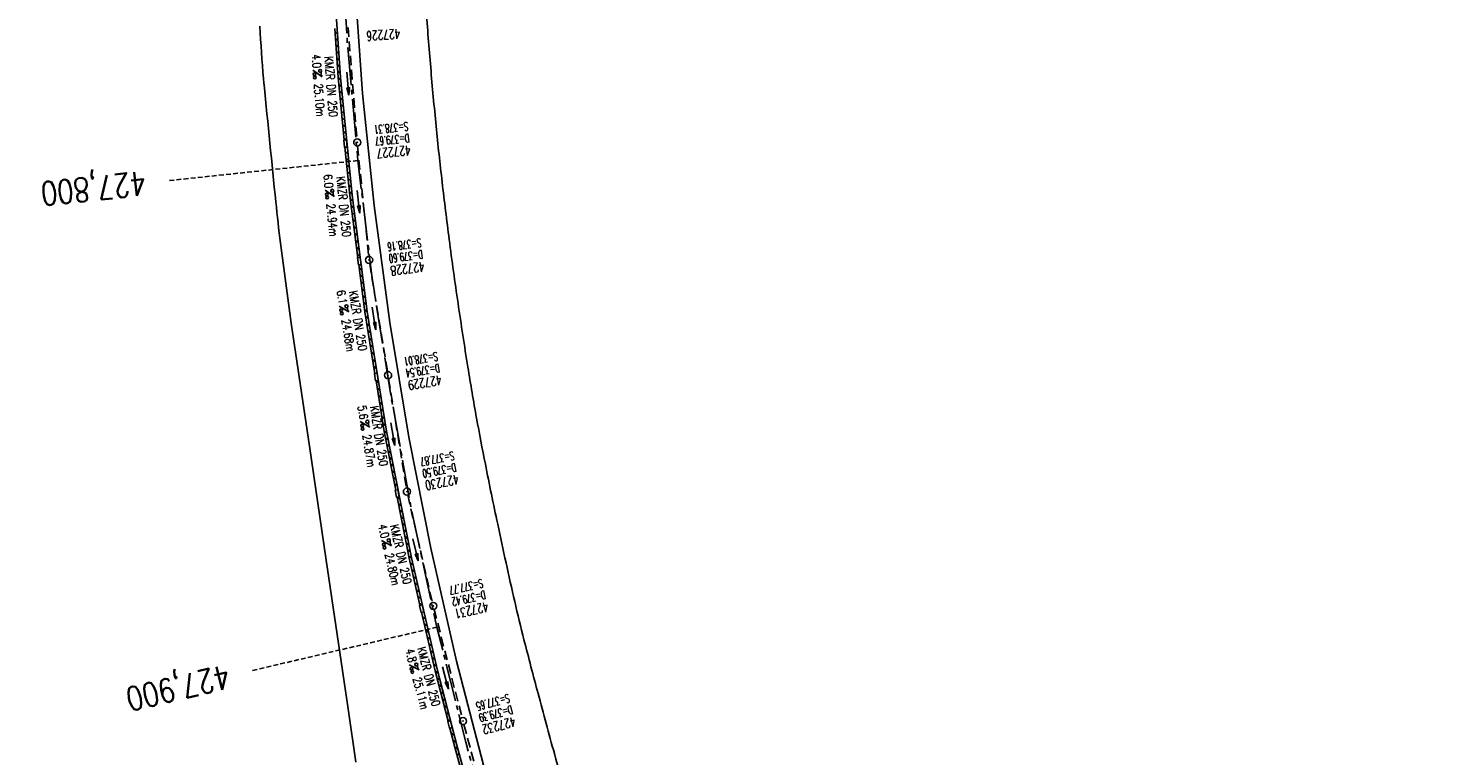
# Model space of a CAD drawing. Extents: x 450316 to 454644, y 428795 to 436505.
# Tile 18 of 256: x 452809 to 453108, y 430244 to 430398. Entities that reach past the tile are written whole.
import ezdxf
from ezdxf.enums import TextEntityAlignment as Align

# ---------------------------------------------------------------- set-up
doc = ezdxf.new("R2010")
doc.units = 0
doc.header["$LTSCALE"] = 2
doc.header["$MEASUREMENT"] = 0
for name, pattern in [('ACHSE', [5.5, 4, -0.5, 0.5, -0.5]), ('GESTRICH-X2', [1.5, 1, -0.5]), ('GESTRICHELT', [0.75, 0.5, -0.25])]:
    doc.linetypes.add(name, pattern=pattern)
doc.layers.get('0').update_dxf_attribs({"linetype": 'CONTINUOUS'})
for name, color, linetype in [('ACHSETOP', 1, 'ACHSE'), ('FBR', 8, 'CONTINUOUS'), ('HEKTOM', 1, 'GESTRICHELT'), ('KANAL', 7, 'GESTRICH-X2'), ('PFEIL', 7, 'CONTINUOUS'), ('RINNE', 8, 'CONTINUOUS'), ('SCHACHTNR', 6, 'CONTINUOUS'), ('TEXTO', 4, 'CONTINUOUS'), ('TEXTU', 4, 'CONTINUOUS')]:
    doc.layers.add(name, color=color, linetype=linetype)
doc.styles.add('ROMANS', font='romans.shx', dxfattribs={"width": 0.8})

# ---------------------------------------------------------------- blocks, each defined once
blk = doc.blocks.new('PROM')
blk.add_line((1.57, 1.82), (0.02, 0.02))
for centre, radius in [((0.32, 1.51), 0.317), ((0.94, 0.29), 0.283), ((1.64, 0.29), 0.283)]:
    blk.add_circle(centre, radius)
blk.add_arc((0.99, 2.68), 1.03, 239.1414, 303.3549)
blk = doc.blocks.new('PFEIL2')
at = {"color": 0}
for p, q in [((0.88, 0), (-2.4, -0.01)), ((0.88, -0.27), (0.88, 0.28)), ((0.88, 0.28), (2.43, 0.01)), ((0.91, 0.27), (0.88, 0.26)), ((0.97, 0.26), (0.88, 0.25)), ((1.02, 0.25), (0.88, 0.23)), ((1.07, 0.24), (0.88, 0.21)), ((1.13, 0.23), (0.88, 0.19)), ((1.18, 0.22), (0.88, 0.17)), ((1.24, 0.21), (0.88, 0.15)), ((1.29, 0.21), (0.88, 0.14)), ((1.34, 0.2), (0.88, 0.12)), ((1.4, 0.19), (0.88, 0.1)), ((1.45, 0.18), (0.88, 0.08)), ((1.51, 0.17), (0.88, 0.06)), ((1.56, 0.16), (0.88, 0.04)), ((1.61, 0.15), (0.88, 0.02)), ((1.67, 0.14), (0.88, 0.01)), ((1.72, 0.13), (0.88, -0.01)), ((1.78, 0.12), (0.88, -0.03)), ((1.83, 0.11), (0.88, -0.05)), ((1.88, 0.1), (0.88, -0.07)), ((1.94, 0.09), (0.88, -0.09)), ((2.05, 0.08), (0.88, -0.12)), ((1.99, 0.08), (0.88, -0.11)), ((2.1, 0.07), (0.88, -0.14)), ((2.15, 0.06), (0.88, -0.16)), ((2.21, 0.05), (0.88, -0.18)), ((2.26, 0.04), (0.88, -0.2)), ((2.32, 0.03), (0.88, -0.22)), ((2.37, 0.02), (0.88, -0.23)), ((2.42, 0.01), (0.88, -0.25)), ((2.43, 0.01), (0.88, -0.27))]:
    blk.add_line(p, q, dxfattribs=at)
blk = doc.blocks.new('GST')
at = {"color": 0}
blk.add_circle((0, 0), 0.75, dxfattribs=at)
blk.add_point((0, 0), dxfattribs=at)

msp = doc.modelspace()

# ---------------------------------------------------------------- linework, layer by layer
for points in [[(452875.89, 430374.41), (452876.04, 430372.91), (452875.46, 430372.85), (452875.31, 430374.35)], [(452878.78, 430349.6), (452878.97, 430348.11), (452878.39, 430348.04), (452878.2, 430349.53)], [(452882.36, 430325.15), (452882.6, 430323.67), (452882.03, 430323.57), (452881.79, 430325.06)], [(452886.74, 430300.55), (452887.03, 430299.08), (452886.46, 430298.96), (452886.17, 430300.44)], [(452891.88, 430276.25), (452892.22, 430274.79), (452891.65, 430274.66), (452891.31, 430276.12)], [(452897.83, 430251.78), (452898.21, 430250.33), (452897.65, 430250.18), (452897.27, 430251.64)]]:
    msp.add_lwpolyline(points, close=True)
at = {"layer": 'ACHSETOP', "flags": 128}
msp.add_lwpolyline([(452882.25, 430569.49), (452879.03, 430544.7), (452876.58, 430519.82), (452874.91, 430494.88), (452874.02, 430469.89), (452873.92, 430444.9), (452874.59, 430419.91), (452876.05, 430394.95), (452878.29, 430370.05), (452881.31, 430345.23), (452885.25, 430320.53), (452889.66, 430295.95), (452894.99, 430271.52), (452901.08, 430247.28), (452903.96, 430236.83), (452907.81, 430223.2), (452914.61, 430199.14), (452921.4, 430175.08), (452928.2, 430151.02), (452934.99, 430126.97), (452941.79, 430102.91), (452948.59, 430078.85), (452955.39, 430054.79), (452962.18, 430030.73), (452968.98, 430006.67), (452975.78, 429982.61), (452981.97, 429960.67), (452982.57, 429958.56), (452989.81, 429934.63), (452997.79, 429910.94), (453006.51, 429887.51), (453015.96, 429864.36), (453026.12, 429841.52), (453036.99, 429819.01), (453048.56, 429796.85), (453060.82, 429775.06), (453073.75, 429753.67), (453087.35, 429732.69), (453101.59, 429712.15), (453116.47, 429692.06), (453131.97, 429672.44), (453148.07, 429653.32), (453164.77, 429634.71), (453182.03, 429616.64), (453199.86, 429599.1), (453218.22, 429582.14), (453237.1, 429565.76), (453256.49, 429549.97), (453276.36, 429534.8), (453296.69, 429520.26), (453317.47, 429506.36), (453338.67, 429493.12), (453360.28, 429480.54), (453382.27, 429468.65), (453404.61, 429457.45), (453427.3, 429446.95), (453450.31, 429437.17), (453455.65, 429435.02), (453473.53, 429427.89), (453496.75, 429418.64), (453519.97, 429409.38), (453543.2, 429400.12), (453566.42, 429390.87), (453589.64, 429381.61), (453612.87, 429372.36), (453636.09, 429363.1), (453659.31, 429353.84), (453682.54, 429344.59), (453705.76, 429335.33), (453728.98, 429326.08), (453752.21, 429316.82), (453775.43, 429307.57), (453798.65, 429298.31), (453821.88, 429289.05), (453845.1, 429279.8), (453868.32, 429270.54), (453891.55, 429261.28), (453896.83, 429259.18), (453961.22, 429233.52, -0.000003), (453966.34, 429231.47, -0.000001), (453992.07, 429221.22, -0.003794), (454011.42, 429213.34, -0.001728), (454053.72, 429195.55, -0.007748), (454090.31, 429179.35, -0.005168), (454144.52, 429153.66, -0.006197), (454189.08, 429131.27, -0.006166), (454233.31, 429107.68, -0.005197), (454276.72, 429083.23, -0.005161), (454319.92, 429057.71, -0.004418), (454344.17, 429042.75, -0.003181), (454377.54, 429021.46, -0.001663), (454389.57, 429013.62)], format="xyb", dxfattribs=at)
at = {"layer": 'FBR', "flags": 128}
for points in [[(453276.71, 431178.63, -0.000118), (453287.06, 431188.26, -0.000276), (453291.49, 431192.36, -0.000001), (453311.41, 431210.82, -0.000243), (453311.47, 431210.88, -0.000468), (453320.71, 431219.4, 0.000406), (453331.34, 431229.21, 0.000197), (453340.22, 431237.43, -0.00015), (453349.11, 431245.64, -0.000461), (453368.01, 431263.09, 0.000541), (453384.11, 431277.95, 0.000242), (453392.43, 431285.66, -0.000279)], [(452892.7, 430402.22, 0.004076), (452893.67, 430389.68, 0.003647), (452894.82, 430377.29, 0.003831), (452896.09, 430365.51, 0.003889), (452897.58, 430353.4, 0.003485), (452899.45, 430339.92, 0.003893), (452901.52, 430326.44, 0.00486), (452903.36, 430315.68, 0.004204), (452905.22, 430305.93, 0.003239), (452907.82, 430293.31, 0.003631), (452911.41, 430276.98, 0.007259), (452913.38, 430268.85, 0.001981), (452916.36, 430257.53, 0.001762), (452919.8, 430244.82, 0.00013), (452924.99, 430225.93, 0.000475)]]:
    msp.add_lwpolyline(points, format="xyb", dxfattribs=at)
for points in [[(452872.82, 430414.21), (452874.6, 430387.6), (452877.07, 430362.76), (452880.27, 430338.21), (452884.36, 430312.9), (452889.6, 430286.18), (452895.09, 430262.4), (452899.24, 430246.34), (452904.72, 430226.42), (452909.18, 430210.81), (452916.21, 430185.86), (452929.41, 430139.19), (452934.94, 430119.56), (452947.96, 430073.56), (452962.16, 430023.18), (452969.19, 429998.31)], [(452877.48, 430409.34), (452879.29, 430384.23), (452881.72, 430360.59), (452885.04, 430335.89), (452889.06, 430311.62), (452893.68, 430288.2), (452899.13, 430264.37), (452905.77, 430238.87), (452918.91, 430192.65), (452938.24, 430124.04), (452945.31, 430099.11), (452958.85, 430051.24), (452973.17, 430000.39)]]:
    msp.add_lwpolyline(points, dxfattribs=at)
at = {"layer": 'FBR'}
msp.add_lwpolyline([(452857.56, 430398.41, 0.004486), (452858.35, 430387.36, 0.004676), (452858.47, 430386.08, 0.000242), (452860.95, 430361.34, 0.006516), (452861.95, 430352.61, 0.003359), (452864.21, 430335.71), (452868.06, 430309.76), (452871.57, 430285.7), (452876.21, 430254.31), (452877.84, 430243.05)], format="xyb", dxfattribs=at)
at = {"layer": 'HEKTOM'}
for p, q in [((452878.28, 430370.06), (452838.5, 430365.84)), ((452895, 430271.53), (452856.06, 430262.38))]:
    msp.add_line(p, q, dxfattribs=at)
at = {"layer": 'KANAL'}
for p, q in [((452876.22, 430398.16), (452878.09, 430374.62)), ((452878.22, 430373.12), (452880.59, 430349.81)), ((452880.78, 430348.34), (452884.56, 430325.47)), ((452884.78, 430323.97), (452888.53, 430300.91)), ((452888.81, 430299.44), (452894.03, 430276.75)), ((452894.41, 430275.28), (452900.31, 430252.44)), ((452900.69, 430250.97), (452906.75, 430228.5))]:
    msp.add_line(p, q, dxfattribs=at)
at = {"layer": 'RINNE'}
for p, q in [((452873.46, 430397.22), (452873.99, 430396.78)), ((452873.55, 430395.84), (452874.08, 430395.4)), ((452873.64, 430394.47), (452874.17, 430394.02)), ((452873.73, 430393.09), (452874.26, 430392.64)), ((452873.82, 430391.71), (452874.35, 430391.26)), ((452873.92, 430390.33), (452874.45, 430389.88)), ((452874.01, 430388.95), (452874.54, 430388.51)), ((452874.1, 430387.57), (452874.65, 430387.11)), ((452874.24, 430386.15), (452874.79, 430385.69)), ((452874.38, 430384.73), (452874.93, 430384.27)), ((452874.52, 430383.31), (452875.07, 430382.85)), ((452874.66, 430381.89), (452875.21, 430381.43)), ((452874.8, 430380.47), (452875.35, 430380.01)), ((452874.95, 430379.05), (452875.49, 430378.59)), ((452875.09, 430377.63), (452875.64, 430377.17)), ((452875.23, 430376.21), (452875.78, 430375.75)), ((452875.37, 430374.79), (452875.82, 430374.41)), ((452876.04, 430372.92), (452876.06, 430372.91)), ((452875.65, 430371.95), (452876.2, 430371.49)), ((452875.79, 430370.52), (452876.34, 430370.07)), ((452875.93, 430369.1), (452876.48, 430368.65)), ((452876.07, 430367.68), (452876.62, 430367.23)), ((452876.22, 430366.26), (452876.76, 430365.81)), ((452876.36, 430364.84), (452876.91, 430364.39)), ((452876.5, 430363.42), (452877.05, 430362.97)), ((452876.66, 430361.98), (452877.23, 430361.51)), ((452876.85, 430360.52), (452877.42, 430360.05)), ((452877.05, 430359.06), (452877.61, 430358.59)), ((452877.24, 430357.6), (452877.8, 430357.12)), ((452877.43, 430356.13), (452877.99, 430355.66)), ((452877.62, 430354.67), (452878.19, 430354.2)), ((452877.81, 430353.21), (452878.38, 430352.74)), ((452878, 430351.75), (452878.57, 430351.28)), ((452878.19, 430350.29), (452878.76, 430349.81)), ((452878.57, 430347.36), (452879.14, 430346.89)), ((452878.77, 430345.9), (452879.33, 430345.43)), ((452878.96, 430344.44), (452879.52, 430343.97)), ((452879.15, 430342.98), (452879.71, 430342.5)), ((452879.34, 430341.51), (452879.9, 430341.04)), ((452879.53, 430340.05), (452880.1, 430339.58)), ((452879.72, 430338.59), (452880.29, 430338.11)), ((452879.95, 430337.1), (452880.53, 430336.61)), ((452880.19, 430335.59), (452880.78, 430335.1)), ((452880.43, 430334.09), (452881.02, 430333.6)), ((452880.68, 430332.58), (452881.26, 430332.09)), ((452880.92, 430331.08), (452881.51, 430330.59)), ((452881.16, 430329.57), (452881.75, 430329.08)), ((452881.41, 430328.06), (452881.99, 430327.58)), ((452881.65, 430326.56), (452882.23, 430326.07)), ((452881.89, 430325.05), (452881.91, 430325.04)), ((452882.14, 430323.55), (452882.72, 430323.06)), ((452882.38, 430322.04), (452882.96, 430321.55)), ((452882.62, 430320.54), (452883.21, 430320.05)), ((452882.86, 430319.03), (452883.45, 430318.54)), ((452883.11, 430317.53), (452883.69, 430317.04)), ((452883.35, 430316.02), (452883.94, 430315.53)), ((452883.59, 430314.52), (452884.18, 430314.03)), ((452883.84, 430313.01), (452884.44, 430312.51)), ((452884.13, 430311.48), (452884.72, 430311.09)), ((452884.4, 430310.09), (452884.99, 430309.7)), ((452884.67, 430308.7), (452885.26, 430308.31)), ((452884.95, 430307.32), (452885.53, 430306.92)), ((452885.22, 430305.93), (452885.81, 430305.53)), ((452885.49, 430304.54), (452886.08, 430304.15)), ((452885.76, 430303.15), (452886.35, 430302.76)), ((452886.03, 430301.77), (452886.62, 430301.37)), ((452886.58, 430298.99), (452887.17, 430298.6)), ((452886.85, 430297.6), (452887.44, 430297.21)), ((452887.12, 430296.21), (452887.71, 430295.82)), ((452887.4, 430294.83), (452887.98, 430294.43)), ((452887.67, 430293.44), (452888.25, 430293.04)), ((452887.94, 430292.05), (452888.53, 430291.66)), ((452888.21, 430290.66), (452888.8, 430290.27)), ((452888.48, 430289.28), (452889.07, 430288.88)), ((452888.76, 430287.89), (452889.34, 430287.49)), ((452889.03, 430286.5), (452889.62, 430286.1)), ((452889.34, 430285.09), (452889.95, 430284.68)), ((452889.67, 430283.66), (452890.28, 430283.25)), ((452890, 430282.23), (452890.61, 430281.82)), ((452890.33, 430280.81), (452890.93, 430280.4)), ((452890.66, 430279.38), (452891.26, 430278.97)), ((452890.99, 430277.95), (452891.59, 430277.55)), ((452891.31, 430276.53), (452891.77, 430276.22)), ((452892.14, 430274.77), (452892.25, 430274.69)), ((452891.97, 430273.68), (452892.58, 430273.27)), ((452892.3, 430272.25), (452892.91, 430271.84)), ((452892.63, 430270.82), (452893.24, 430270.42)), ((452892.96, 430269.4), (452893.57, 430268.99)), ((452893.29, 430267.97), (452893.9, 430267.56)), ((452893.62, 430266.55), (452894.23, 430266.14)), ((452893.95, 430265.12), (452894.55, 430264.71)), ((452894.28, 430263.69), (452894.88, 430263.29)), ((452894.61, 430262.27), (452895.23, 430261.85)), ((452894.98, 430260.81), (452895.61, 430260.39)), ((452895.36, 430259.35), (452895.99, 430258.93)), ((452895.74, 430257.89), (452896.36, 430257.47)), ((452896.12, 430256.43), (452896.74, 430256.01)), ((452896.49, 430254.97), (452897.12, 430254.55)), ((452896.87, 430253.51), (452897.5, 430253.09)), ((452897.25, 430252.06), (452897.7, 430251.75)), ((452898.07, 430250.3), (452898.25, 430250.18)), ((452898, 430249.14), (452898.63, 430248.72)), ((452898.38, 430247.68), (452899.01, 430247.26)), ((452898.76, 430246.22), (452899.39, 430245.79)), ((452899.15, 430244.79), (452899.76, 430244.47))]:
    msp.add_line(p, q, dxfattribs=at)
for points in [[(452892.98, 430636.87), (452887.49, 430611.83), (452883.17, 430588.46), (452879.23, 430562.77), (452876.17, 430537.59), (452873.77, 430509.86), (452872.41, 430484.19), (452871.91, 430463.54), (452871.91, 430440.86), (452872.82, 430414.21), (452874.6, 430387.6), (452877.07, 430362.76), (452878.79, 430349.59)], [(452873.41, 430397.97), (452874.1, 430387.56), (452875.41, 430374.37)], [(452875.56, 430372.87), (452876.57, 430362.7), (452878.29, 430349.52)], [(452878.49, 430348.03), (452879.78, 430338.14), (452881.89, 430325.04)], [(452878.98, 430348.1), (452880.27, 430338.21), (452884.36, 430312.9), (452889.6, 430286.18), (452895.09, 430262.4), (452899.24, 430246.34), (452904.33, 430227.84)], [(452882.13, 430323.55), (452883.87, 430312.81)], [(452883.87, 430312.81), (452886.29, 430300.48)], [(452886.58, 430299.01), (452889.11, 430286.08), (452891.4, 430276.14)], [(452891.74, 430274.67), (452894.6, 430262.28), (452897.35, 430251.66)], [(452897.73, 430250.21), (452898.76, 430246.22)], [(452898.76, 430246.22), (452903.84, 430227.71)]]:
    msp.add_lwpolyline(points, dxfattribs=at)

# ---------------------------------------------------------------- block references
for p, rotation in [((452878.15, 430373.88), 275.7599999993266), ((452880.67, 430349.08), 277.5481000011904), ((452884.67, 430324.72), 279.3179000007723), ((452888.65, 430300.17), 281.1009999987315), ((452894.22, 430276.01), 282.8792000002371), ((452900.5, 430251.7), 284.6803999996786)]:
    msp.add_blockref('GST', p, dxfattribs=dict(rotation=rotation))
at = {"layer": 'PFEIL'}
for p, rotation in [((452876.16, 430386.32), 274.5216), ((452878.42, 430361.38), 275.8139), ((452881.69, 430336.74), 279.3257), ((452885.67, 430312.29), 279.1979000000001), ((452890.46, 430287.87), 282.9703999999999), ((452896.79, 430260.8), 284.5045)]:
    msp.add_blockref('PFEIL2', p, dxfattribs=dict(at, rotation=rotation))
at = {"layer": 'TEXTU'}
for p, rotation in [((452868.78, 430389.19), 274.5216), ((452871.33, 430363.84), 275.8139), ((452874.33, 430339.35), 279.3257), ((452878.75, 430314.99), 279.1979000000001), ((452883.28, 430289.85), 282.9703999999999), ((452889.09, 430263.57), 284.5045)]:
    msp.add_blockref('PROM', p, dxfattribs=dict(at, rotation=rotation))

# ---------------------------------------------------------------- texts
at = {"layer": 'HEKTOM', "style": 'ROMANS', "width": 0.8}
for s, rotation, p in [('427,800', 186.0344, (452833.28, 430367.81)), ('427,900', 193.2054, (452850.62, 430263.69))]:
    msp.add_text(s, height=5, rotation=rotation, dxfattribs=at).set_placement(p)
at = {"layer": 'SCHACHTNR', "style": 'ROMANS'}
for s, height, rotation, width, p in [('427226', 2, 183.9591, 0.7, (452887.19, 430397.82)), ('S=378.31', 1.8, 185.76, 0.6, (452888.85, 430378.19)), ('D=379.67', 1.8, 185.76, 0.6, (452889.1, 430375.72)), ('427227', 2, 185.76, 0.7, (452889.35, 430373.22)), ('S=378.16', 1.8, 187.5481, 0.6, (452891.57, 430353.64)), ('D=379.60', 1.8, 187.5481, 0.6, (452891.91, 430351.17)), ('427228', 2, 187.5481, 0.7, (452892.22, 430348.67)), ('S=378.01', 1.8, 189.3179, 0.6, (452895.03, 430329.63)), ('D=379.54', 1.8, 189.3179, 0.6, (452895.44, 430327.17)), ('427229', 2, 189.3179, 0.7, (452895.84, 430324.7)), ('S=377.87', 1.8, 191.101, 0.6, (452898.45, 430308.67)), ('D=379.50', 1.8, 191.101, 0.6, (452898.91, 430306.2)), ('427230', 2, 191.101, 0.7, (452899.41, 430303.76)), ('S=377.77', 1.8, 192.8792, 0.6, (452904.5, 430281.72)), ('D=379.42', 1.8, 192.8792, 0.6, (452905.06, 430279.28)), ('427231', 2, 192.8792, 0.7, (452905.62, 430276.85)), ('S=377.65', 1.8, 194.6804, 0.6, (452910.09, 430257.46)), ('D=379.39', 1.8, 194.6804, 0.6, (452910.72, 430255.02)), ('427232', 2, 194.6804, 0.7, (452911.34, 430252.61))]:
    msp.add_text(s, height=height, rotation=rotation, dxfattribs=dict(at, width=width)).set_placement(p)
at = {"layer": 'TEXTO', "style": 'ROMANS', "width": 0.75}
for rotation, p in [(274.5216, (452871.73, 430385.59)), (275.8139, (452874.4, 430360.23)), (279.3257, (452877.42, 430336.08)), (279.1979, (452881.86, 430311.76)), (282.9704, (452886.5, 430286.72)), (284.5045, (452892.4, 430260.86))]:
    msp.add_text('KMZR DN 250', height=1.8, rotation=rotation, dxfattribs=at).set_placement(p, align=Align.CENTER)
at = {"layer": 'TEXTU', "style": 'ROMANS', "width": 0.75}
for s, rotation, p in [('4.0', 274.5216, (452868.54, 430392.4)), ('25.10m', 274.5216, (452869.01, 430386.21)), ('6.0', 275.8139, (452871.01, 430367.04)), ('24.94m', 275.8139, (452871.63, 430360.85)), ('6.1', 279.3257, (452873.79, 430342.52)), ('24.68m', 279.3257, (452874.83, 430336.4)), ('5.6', 279.1979, (452878.23, 430318.16)), ('24.87m', 279.1979, (452879.23, 430312.04)), ('4.0', 282.9704, (452882.56, 430293)), ('24.80m', 282.9704, (452883.94, 430286.93)), ('4.8', 284.5045, (452888.3, 430266.71)), ('25.11m', 284.5045, (452889.86, 430260.68))]:
    msp.add_text(s, height=1.8, rotation=rotation, dxfattribs=at).set_placement(p)

doc.saveas('drawing.dxf')
